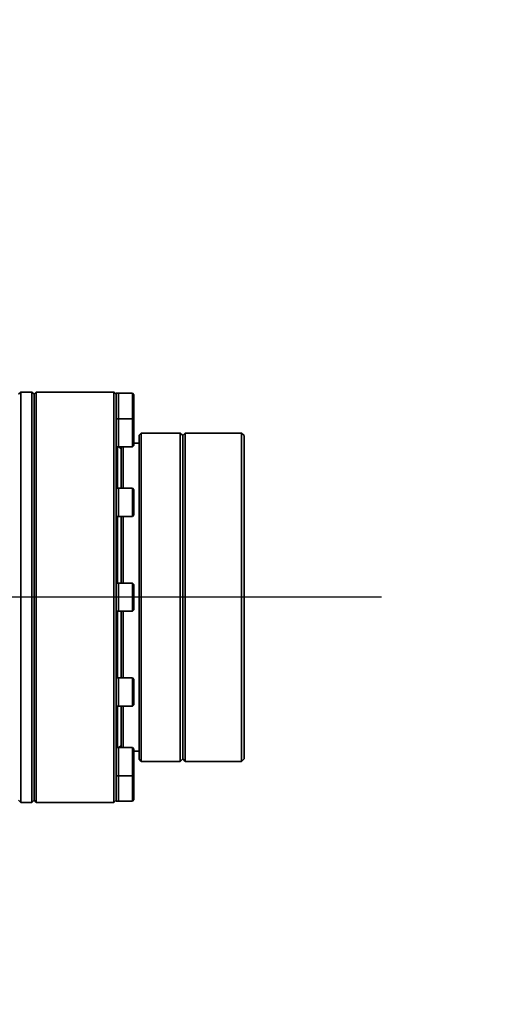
# Model space of a CAD drawing. Header units: millimetres. Extents: x -7686 to -856, y -458 to 6140.
# Tile 99 of 102: x -5418 to -5327, y 5041 to 5233. Entities that reach past the tile are written whole.
import ezdxf

# ---------------------------------------------------------------- set-up
doc = ezdxf.new("R2010")
doc.units = ezdxf.units.MM
doc.header["$LTSCALE"] = 5
doc.header["$PDSIZE"] = -1
doc.dimstyles.new('安装', dxfattribs={"dimtxt": 6, "dimasz": 12, "dimexe": 7, "dimexo": 0.625, "dimtad": 1, "dimtoh": 1, "dimtxsty": 'Standard', "dimcen": 2.5, "dimclrd": 4, "dimclre": 4, "dimclrt": 3, "dimadec": 0, "dimazin": 0, "dimtfac": 1, "dimtmove": 0, "dimatfit": 3, "dimfxl": 1, "dimarcsym": 0})

# ---------------------------------------------------------------- blocks, each defined once
blk = doc.blocks.new('*D98')
at = {"color": 4, "linetype": 'ByBlock', "lineweight": -2, "transparency": 16777216}
blk.add_arc((-5889.73, 5120.19), 285.04, 2.4123, 167.5877, dxfattribs=at)
at = {"color": 4, "linetype": 'ByBlock', "transparency": 16777216}
for points in [[(-6166.15, 5181.07), (-6170.07, 5181.84), (-6170.44, 5169.68)], [(-5602.94, 5132.23), (-5606.94, 5132.14), (-5604.69, 5120.19)]]:
    blk.add_solid(points, dxfattribs=at)
at = {"layer": 'Defpoints', "color": 0, "linetype": 'ByBlock', "transparency": 16777216}
for p in [(-5733.09, 5358.34), (-6613.71, 5247.84), (-6091.44, 5120.19), (-5347.19, 5120.19), (-5880.91, 5118.63)]:
    blk.add_point(p, dxfattribs=at)
at = {"color": 3, "linetype": 'ByBlock', "transparency": 16777216, "insert": (-5864.57, 5407.76), "char_height": 6, "attachment_point": 5, "rotation": 355}
blk.add_mtext('170°', dxfattribs=at)
blk = doc.blocks.new('*D99')
at = {"color": 4, "linetype": 'ByBlock', "lineweight": -2, "transparency": 16777216}
blk.add_arc((-5872.08, 5120.19), 289.82, 192.3725, 357.6275, dxfattribs=at)
at = {"color": 4, "linetype": 'ByBlock', "transparency": 16777216}
for points in [[(-5584.51, 5108.23), (-5580.52, 5108.15), (-5582.27, 5120.19)], [(-6157.13, 5057.7), (-6153.21, 5058.48), (-6157.5, 5069.86)]]:
    blk.add_solid(points, dxfattribs=at)
at = {"layer": 'Defpoints', "color": 0, "linetype": 'ByBlock', "transparency": 16777216}
for p in [(-6091.44, 5120.19), (-5347.19, 5120.19), (-5880.91, 5118.63), (-6613.18, 4989.51), (-5986.87, 4854.07)]:
    blk.add_point(p, dxfattribs=at)
at = {"color": 3, "linetype": 'ByBlock', "transparency": 16777216, "insert": (-5847.14, 4835.09), "char_height": 6, "attachment_point": 5, "rotation": 5}
blk.add_mtext('170°', dxfattribs=at)
blk = doc.blocks.new('*D101')
at = {"color": 4, "linetype": 'ByBlock', "lineweight": -2, "transparency": 16777216}
for p, q in [((-5062.43, 5416.67), (-5172.18, 5376.96)), ((-5030.8, 5416.67), (-5062.43, 5416.67)), ((-5881.96, 5120.19), (-5183.46, 5372.88))]:
    blk.add_line(p, q, dxfattribs=at)
at = {"color": 4, "linetype": 'ByBlock', "transparency": 16777216}
blk.add_solid([(-5172.86, 5378.85), (-5171.5, 5375.08), (-5183.46, 5372.88)], dxfattribs=at)
at = {"layer": 'Defpoints', "color": 0, "linetype": 'ByBlock', "transparency": 16777216}
for p in [(-5183.46, 5372.88), (-5881.96, 5120.19)]:
    blk.add_point(p, dxfattribs=at)
at = {"color": 3, "linetype": 'ByBlock', "transparency": 16777216, "insert": (-5046.3, 5420.8), "char_height": 6, "attachment_point": 5}
blk.add_mtext('R742,8', dxfattribs=at)

msp = doc.modelspace()

# ---------------------------------------------------------------- linework, layer by layer
at = {"linetype": 'Continuous', "lineweight": 35}
for p, q in [((-5417.561, 5160.187), (-5417.961, 5159.787)), ((-5415.361, 5160.187), (-5417.561, 5160.187)), ((-5417.561, 5080.187), (-5417.561, 5160.187)), ((-5414.961, 5159.787), (-5415.361, 5160.187)), ((-5415.361, 5120.187), (-5415.361, 5160.187)), ((-5414.561, 5160.187), (-5414.961, 5159.787)), ((-5414.961, 5159.787), (-5414.961, 5080.587)), ((-5399.361, 5160.187), (-5414.561, 5160.187)), ((-5414.561, 5160.187), (-5414.561, 5120.187)), ((-5398.961, 5159.787), (-5399.361, 5160.187)), ((-5399.361, 5160.187), (-5399.361, 5120.187)), ((-5398.461, 5159.937), (-5398.961, 5159.937)), ((-5398.961, 5159.937), (-5398.961, 5159.787)), ((-5395.761, 5159.937), (-5398.461, 5159.937)), ((-5398.461, 5157.187), (-5398.461, 5159.937)), ((-5398.461, 5159.937), (-5398.461, 5154.98)), ((-5395.461, 5159.637), (-5395.761, 5159.937)), ((-5395.761, 5157.187), (-5395.761, 5159.937)), ((-5398.961, 5154.98), (-5398.961, 5159.776)), ((-5395.461, 5159.637), (-5395.461, 5157.187)), ((-5398.461, 5154.98), (-5398.461, 5157.187)), ((-5395.761, 5154.98), (-5395.761, 5157.187)), ((-5395.461, 5157.187), (-5395.461, 5154.737)), ((-5398.461, 5154.98), (-5398.961, 5154.98)), ((-5398.961, 5154.936), (-5398.961, 5154.009)), ((-5395.761, 5154.98), (-5398.461, 5154.98)), ((-5398.461, 5149.48), (-5398.461, 5154.98)), ((-5398.461, 5154.98), (-5398.461, 5154.612)), ((-5398.461, 5154.612), (-5398.461, 5149.48)), ((-5395.461, 5154.68), (-5395.761, 5154.98)), ((-5395.761, 5149.48), (-5395.761, 5154.98)), ((-5395.489, 5154.709), (-5395.461, 5154.737)), ((-5395.461, 5154.68), (-5395.461, 5149.78)), ((-5398.961, 5140.784), (-5398.961, 5154.009)), ((-5394.061, 5152.187), (-5394.461, 5151.787)), ((-5386.461, 5152.187), (-5394.061, 5152.187)), ((-5394.061, 5088.187), (-5394.061, 5152.187)), ((-5385.961, 5151.687), (-5386.461, 5152.187)), ((-5386.461, 5120.187), (-5386.461, 5152.187)), ((-5385.461, 5152.187), (-5385.961, 5151.687)), ((-5374.461, 5152.187), (-5385.461, 5152.187)), ((-5385.461, 5152.187), (-5385.461, 5088.187)), ((-5373.961, 5151.687), (-5374.461, 5152.187)), ((-5374.461, 5088.187), (-5374.461, 5152.187)), ((-5394.461, 5150.187), (-5395.461, 5150.187)), ((-5394.461, 5151.787), (-5394.461, 5088.587)), ((-5385.961, 5088.687), (-5385.961, 5151.687)), ((-5385.961, 5120.187), (-5385.961, 5151.687)), ((-5373.961, 5151.687), (-5373.961, 5088.687)), ((-5398.961, 5149.48), (-5398.461, 5149.48)), ((-5398.653, 5141.437), (-5398.653, 5149.48)), ((-5397.961, 5149.187), (-5398.468, 5149.48)), ((-5398.461, 5149.48), (-5395.761, 5149.48)), ((-5397.961, 5149.48), (-5397.961, 5141.437)), ((-5397.561, 5141.437), (-5397.561, 5149.48)), ((-5395.761, 5149.48), (-5395.461, 5149.78)), ((-5398.461, 5141.437), (-5398.961, 5141.437)), ((-5398.961, 5140.784), (-5398.961, 5139.179)), ((-5395.761, 5141.437), (-5398.461, 5141.437)), ((-5398.461, 5135.937), (-5398.461, 5141.437)), ((-5398.461, 5141.437), (-5398.461, 5140.062)), ((-5395.461, 5141.137), (-5395.761, 5141.437)), ((-5395.761, 5135.937), (-5395.761, 5141.437)), ((-5395.461, 5141.137), (-5395.461, 5136.237)), ((-5398.961, 5121.114), (-5398.961, 5139.179)), ((-5398.461, 5140.062), (-5398.461, 5135.937)), ((-5398.961, 5135.937), (-5398.461, 5135.937)), ((-5398.653, 5122.937), (-5398.653, 5135.937)), ((-5398.461, 5135.937), (-5395.761, 5135.937)), ((-5397.961, 5135.937), (-5397.961, 5122.937)), ((-5397.561, 5129.458), (-5397.561, 5135.937)), ((-5395.761, 5135.937), (-5395.461, 5136.237)), ((-5397.561, 5122.937), (-5397.561, 5129.458)), ((-5398.461, 5122.937), (-5398.961, 5122.937)), ((-5395.761, 5122.937), (-5398.461, 5122.937)), ((-5398.461, 5117.437), (-5398.461, 5122.937)), ((-5398.461, 5122.937), (-5398.461, 5120.187)), ((-5395.461, 5122.637), (-5395.761, 5122.937)), ((-5395.761, 5117.437), (-5395.761, 5122.937)), ((-5395.461, 5122.637), (-5395.461, 5117.737)), ((-5415.361, 5080.187), (-5415.361, 5120.187)), ((-5414.561, 5120.187), (-5414.561, 5080.187)), ((-5399.361, 5120.187), (-5399.361, 5080.187)), ((-5398.961, 5121.114), (-5398.961, 5119.26)), ((-5398.461, 5120.187), (-5398.461, 5117.437)), ((-5386.461, 5088.187), (-5386.461, 5120.187)), ((-5385.961, 5088.687), (-5385.961, 5120.187)), ((-5398.961, 5101.195), (-5398.961, 5119.26)), ((-5395.761, 5117.437), (-5395.461, 5117.737)), ((-5398.961, 5117.437), (-5398.461, 5117.437)), ((-5398.653, 5104.437), (-5398.653, 5117.437)), ((-5398.461, 5117.437), (-5395.761, 5117.437)), ((-5397.961, 5117.437), (-5397.961, 5104.437)), ((-5397.561, 5104.437), (-5397.561, 5117.437)), ((-5398.461, 5104.437), (-5398.961, 5104.437)), ((-5395.761, 5104.437), (-5398.461, 5104.437)), ((-5398.461, 5098.937), (-5398.461, 5104.437)), ((-5398.461, 5104.437), (-5398.461, 5100.312)), ((-5395.461, 5104.137), (-5395.761, 5104.437)), ((-5395.761, 5098.937), (-5395.761, 5104.437)), ((-5395.461, 5104.137), (-5395.461, 5099.237)), ((-5398.961, 5101.195), (-5398.961, 5099.59)), ((-5398.461, 5100.312), (-5398.461, 5098.937)), ((-5398.961, 5086.365), (-5398.961, 5099.59)), ((-5398.961, 5098.937), (-5398.461, 5098.937)), ((-5398.653, 5090.894), (-5398.653, 5098.937)), ((-5398.461, 5098.937), (-5395.761, 5098.937)), ((-5397.961, 5098.937), (-5397.961, 5090.894)), ((-5397.561, 5090.894), (-5397.561, 5098.937)), ((-5395.761, 5098.937), (-5395.461, 5099.237)), ((-5398.461, 5090.894), (-5398.961, 5090.894)), ((-5398.468, 5090.894), (-5397.961, 5091.187)), ((-5395.761, 5090.894), (-5398.461, 5090.894)), ((-5398.461, 5085.394), (-5398.461, 5090.894)), ((-5398.461, 5090.894), (-5398.461, 5085.763)), ((-5395.461, 5090.594), (-5395.761, 5090.894)), ((-5395.761, 5085.394), (-5395.761, 5090.894)), ((-5395.461, 5090.594), (-5395.461, 5085.694)), ((-5395.461, 5090.187), (-5394.461, 5090.187)), ((-5394.461, 5088.587), (-5394.061, 5088.187)), ((-5394.061, 5088.187), (-5386.461, 5088.187)), ((-5386.461, 5088.187), (-5385.961, 5088.687)), ((-5385.961, 5088.687), (-5385.461, 5088.187)), ((-5385.461, 5088.187), (-5374.461, 5088.187)), ((-5374.461, 5088.187), (-5373.961, 5088.687)), ((-5398.961, 5086.365), (-5398.961, 5085.439)), ((-5398.961, 5085.394), (-5398.461, 5085.394)), ((-5398.961, 5080.598), (-5398.961, 5085.394)), ((-5398.461, 5085.763), (-5398.461, 5085.394)), ((-5398.461, 5085.394), (-5395.761, 5085.394)), ((-5398.461, 5083.623), (-5398.461, 5085.394)), ((-5398.461, 5085.394), (-5398.461, 5080.437)), ((-5395.761, 5085.394), (-5395.461, 5085.694)), ((-5395.761, 5083.623), (-5395.761, 5085.394)), ((-5395.461, 5085.637), (-5395.489, 5085.666)), ((-5395.461, 5085.637), (-5395.461, 5083.576)), ((-5398.461, 5080.437), (-5398.461, 5083.623)), ((-5395.761, 5080.437), (-5395.761, 5083.623)), ((-5395.461, 5083.576), (-5395.461, 5080.737)), ((-5417.961, 5080.587), (-5417.561, 5080.187)), ((-5417.561, 5080.187), (-5415.361, 5080.187)), ((-5415.361, 5080.187), (-5414.961, 5080.587)), ((-5414.961, 5080.587), (-5414.561, 5080.187)), ((-5414.561, 5080.187), (-5399.361, 5080.187)), ((-5399.361, 5080.187), (-5398.961, 5080.587)), ((-5398.961, 5080.598), (-5398.961, 5080.437)), ((-5398.961, 5080.437), (-5398.461, 5080.437)), ((-5398.461, 5080.437), (-5395.761, 5080.437)), ((-5395.761, 5080.437), (-5395.461, 5080.737))]:
    msp.add_line(p, q, dxfattribs=at)
at = {"color": 4, "linetype": 'ByBlock'}
msp.add_line((-5347.187, 5120.187), (-6091.438, 5120.187), dxfattribs=at)

# ---------------------------------------------------------------- dimensions: what is measured, and where the dimension line sits
at = {"color": 1, "linetype": 'ByBlock'}
dim = msp.add_radius_dim(center=(-5881.961, 5120.187), mpoint=(-5183.464, 5372.883), dimstyle='安装', dxfattribs=at)
dim.commit()
dim.dimension.update_dxf_attribs({"geometry": '*D101', "text_midpoint": (-5046.301, 5416.671), "dimtype": 164})
for base, line2, picture, middle in [((-5733.095, 5358.337), ((-5880.906, 5118.631), (-6613.709, 5247.844)), '*D98', (-5864.57, 5407.757)), ((-5986.873, 4854.074), ((-5880.906, 5118.631), (-6613.176, 4989.512)), '*D99', (-5847.139, 4835.085))]:
    dim = msp.add_angular_dim_2l(base=base, line1=((-5347.187, 5120.187), (-6091.438, 5120.187)), line2=line2, dimstyle='安装', dxfattribs=at)
    dim.commit()
    dim.dimension.update_dxf_attribs({"geometry": picture, "text_midpoint": middle})

doc.saveas('drawing.dxf')
